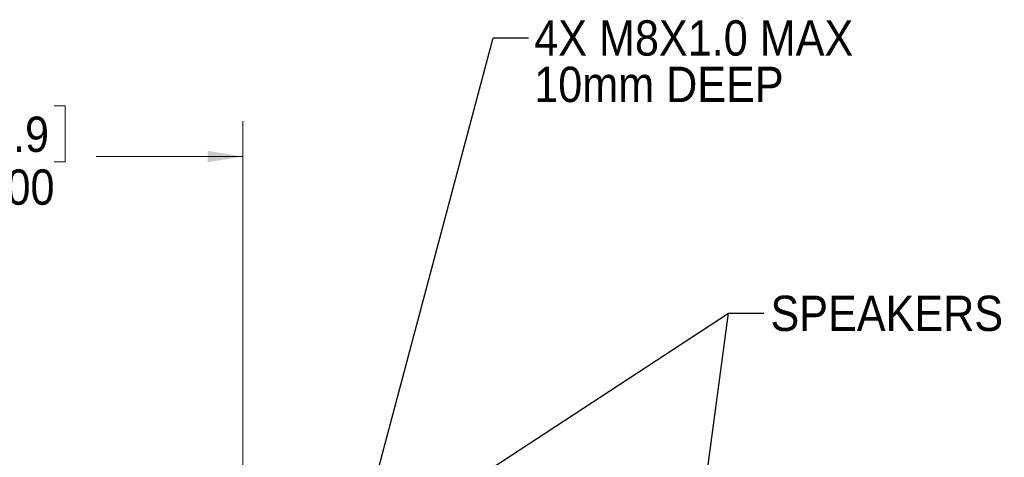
# Model space of a CAD drawing. Header units: millimetres. Extents: x 19 to 844, y 7 to 552.
# Tile 47 of 81: x 273 to 361, y 285 to 324. Entities that reach past the tile are written whole.
import ezdxf

# ---------------------------------------------------------------- set-up
doc = ezdxf.new("R2010")
doc.units = ezdxf.units.MM
doc.styles.add('SLDTEXTSTYLE2', font='GOTHIC.TTF', dxfattribs={"width": 0.913})
doc.styles.get("Standard").update_dxf_attribs({"font": 'GOTHIC.TTF'})
doc.dimstyles.new('SLDDIMSTYLE4', dxfattribs={"dimtxt": 0.18, "dimasz": 3.175, "dimexe": 0, "dimexo": 0.0625, "dimgap": 0, "dimtad": 0, "dimtih": 1, "dimtoh": 1, "dimdec": 0, "dimrnd": 1e-09, "dimzin": 0, "dimdsep": 46, "dimtxsty": 'STANDARD', "dimsah": 1, "dimcen": 0.09, "dimadec": 0, "dimazin": 0, "dimtfac": 3.175, "dimtdec": 0, "dimtofl": 0, "dimtmove": 0, "dimatfit": 3, "dimfxl": 1, "dimfrac": 2, "dimtolj": 1, "dimtzin": 0, "dimarcsym": 0})
doc.dimstyles.new('SLDDIMSTYLE5', dxfattribs={"dimtxt": 3.175, "dimasz": 3.175, "dimexe": 0, "dimexo": 0.0625, "dimgap": 0.79375, "dimtad": 0, "dimtih": 1, "dimtoh": 1, "dimdec": 0, "dimlfac": 5, "dimrnd": 1e-09, "dimzin": 12, "dimdsep": 46, "dimtxsty": 'SLDTEXTSTYLE2', "dimsah": 1, "dimcen": 0.09, "dimadec": 0, "dimazin": 3, "dimtfac": 1, "dimtdec": 0, "dimtofl": 0, "dimtmove": 0, "dimatfit": 3, "dimfxl": 1, "dimfrac": 2, "dimtolj": 1, "dimtzin": 12, "dimarcsym": 0})
doc.dimstyles.new('SLDDIMSTYLE6', dxfattribs={"dimtxt": 0.18, "dimasz": 1.016, "dimexe": 0, "dimexo": 0.0625, "dimgap": 0, "dimtad": 0, "dimtih": 1, "dimtoh": 1, "dimdec": 0, "dimrnd": 1e-09, "dimzin": 0, "dimdsep": 46, "dimtxsty": 'STANDARD', "dimblk1": 'DOT', "dimblk2": 'DOT', "dimsah": 1, "dimcen": 0.09, "dimadec": 0, "dimazin": 0, "dimtfac": 1.016, "dimtdec": 0, "dimtofl": 0, "dimtmove": 0, "dimatfit": 3, "dimldrblk": 'DOT', "dimfxl": 1, "dimfrac": 2, "dimtolj": 1, "dimtzin": 0, "dimarcsym": 0})

# ---------------------------------------------------------------- blocks, each defined once
blk = doc.blocks.new('_D_10')
at = {"color": 7, "linetype": 'Continuous', "lineweight": 18}
for p, q in [((269.982, 316.342), (269.014, 316.342)), ((269.014, 316.342), (269.014, 311.301)), ((275.846, 316.342), (276.814, 316.342)), ((276.814, 316.342), (276.814, 311.301)), ((252.794, 239.176), (252.794, 314.944)), ((292.794, 239.176), (292.794, 314.944)), ((252.794, 311.769), (266.23, 311.769)), ((292.794, 311.769), (279.598, 311.769)), ((269.014, 311.301), (269.982, 311.301)), ((276.814, 311.301), (275.846, 311.301))]:
    blk.add_line(p, q, dxfattribs=at)
for points in [[(252.794, 311.769), (255.969, 311.261), (255.969, 312.277)], [(292.794, 311.769), (289.619, 312.277), (289.619, 311.261)]]:
    blk.add_solid(points, dxfattribs=at)
at = {"color": 7, "linetype": 'Continuous', "lineweight": 18, "char_height": 3.175, "attachment_point": 1, "style": 'SLDTEXTSTYLE2'}
for s, insert in [('7.9', (269.982, 315.357)), ('200', (269.395, 310.607))]:
    blk.add_mtext(s, dxfattribs=dict(at, insert=insert))
blk = doc.blocks.new('SW_NOTE_6')
at = {"color": 0, "linetype": 'Continuous', "lineweight": 0, "char_height": 3.175, "attachment_point": 1, "style": 'SLDTEXTSTYLE2'}
for s, insert in [('4X M8X1.0 MAX', (0.528, 1.575)), ('10mm DEEP', (0.528, -2.6))]:
    blk.add_mtext(s, dxfattribs=dict(at, insert=insert))
blk = doc.blocks.new('_Dot')
at = {"color": 0, "linetype": 'ByBlock', "lineweight": -2}
blk.add_line((-0.5, 0), (-1, 0), dxfattribs=at)
at = {"color": 0, "linetype": 'ByBlock', "const_width": 0.5}
blk.add_lwpolyline([(-0.25, 0, 1), (0.25, 0, 1)], format="xyb", close=True, dxfattribs=at)

msp = doc.modelspace()

# ---------------------------------------------------------------- block references
at = {"color": 7, "linetype": 'Continuous', "lineweight": 0}
msp.add_blockref('SW_NOTE_6', (318.425, 322.443), dxfattribs=at)

# ---------------------------------------------------------------- texts
at = {"color": 7, "linetype": 'Continuous', "lineweight": 0, "insert": (340.173, 299.258), "char_height": 3.175, "attachment_point": 1, "style": 'SLDTEXTSTYLE2'}
msp.add_mtext('SPEAKERS', dxfattribs=at)

# ---------------------------------------------------------------- dimensions: what is measured, and where the dimension line sits
at = {"color": 7, "linetype": 'Continuous', "lineweight": 18}
dim = msp.add_linear_dim(base=(292.794, 311.769), p1=(252.794, 237.906), p2=(292.794, 237.906), angle=0.00001, dimstyle='SLDDIMSTYLE5', dxfattribs=at)
dim.commit()
dim.dimension.update_dxf_attribs({"geometry": '_D_10', "text_midpoint": (272.914, 311.769), "dimtype": 160})

# ---------------------------------------------------------------- leaders
at = {"color": 7, "linetype": 'Continuous', "lineweight": 0}
for points, dimstyle in [([(293.021, 238.777), (315.25, 322.443), (318.425, 322.443)], 'SLDDIMSTYLE4'), ([(273.446, 256.478), (336.395, 297.677), (339.57, 297.677)], 'SLDDIMSTYLE6'), ([(330.9, 256.533), (336.395, 297.677), (339.57, 297.677)], 'SLDDIMSTYLE6')]:
    msp.add_leader(points, dimstyle=dimstyle, dxfattribs=at)

doc.saveas('drawing.dxf')
